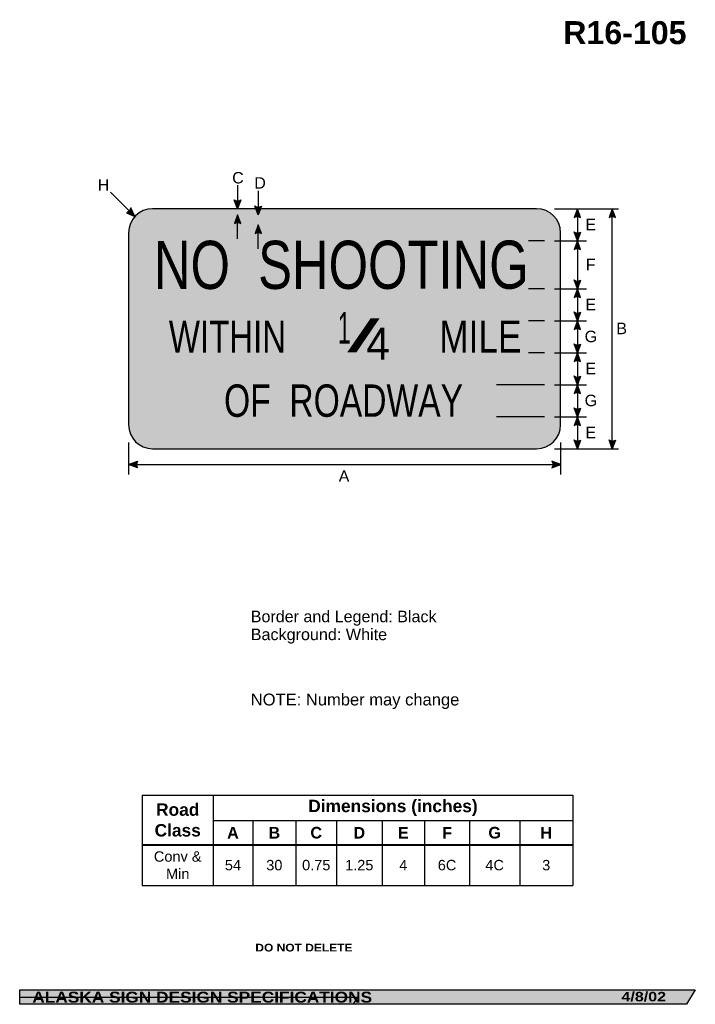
# Model space of a CAD drawing. Header units: feet. Extents: x 7 to 92, y 0 to 123.
import ezdxf
from ezdxf.enums import TextEntityAlignment as Align

# ---------------------------------------------------------------- set-up
doc = ezdxf.new("R2010")
doc.units = ezdxf.units.FT
doc.header["$MEASUREMENT"] = 0
doc.layers.add('Sign', color=7, linetype='Continuous')
doc.styles.add('ARIAL', font='arial.ttf')
doc.styles.add('ARIAL B', font='arialbd.ttf')
doc.styles.add('ARIAL BLACK B', font='ariblk.ttf')
doc.styles.add('ARIAL BLACK BI', font='ariblk.ttf')
doc.styles.add('FHWA SERIES C2000EX', font='txt')

# ---------------------------------------------------------------- blocks, each defined once
blk = doc.blocks.new('*T2')
at = {"color": 0, "linetype": 'ByBlock', "lineweight": -2, "transparency": 16777216}
for p, q in [((0, 0), (53.80054221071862, 0)), ((0, 0), (0, -11.28682932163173)), ((8.853931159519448, 0), (8.853931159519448, -6.211798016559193)), ((53.80054221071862, 0), (53.80054221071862, -11.28682932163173)), ((8.853931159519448, -3.184845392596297), (53.80054221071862, -3.184845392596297)), ((13.80099148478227, -3.184845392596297), (13.80099148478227, -6.211798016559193)), ((19.20219580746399, -3.184845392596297), (19.20219580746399, -6.211798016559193)), ((24.27681687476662, -3.184845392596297), (24.27681687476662, -6.211798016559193)), ((29.96012875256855, -3.184845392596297), (29.96012875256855, -6.211798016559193)), ((35.27295627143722, -3.184845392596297), (35.27295627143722, -6.211798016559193)), ((40.90974396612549, -3.184845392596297), (40.90974396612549, -6.211798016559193)), ((47.17045493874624, -3.184845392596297), (47.17045493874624, -6.211798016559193)), ((0, -6.211798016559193), (53.80054221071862, -6.211798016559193)), ((0, -6.256798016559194), (53.80054221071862, -6.256798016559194)), ((8.853931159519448, -6.256798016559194), (8.853931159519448, -11.28682932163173)), ((13.80099148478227, -6.256798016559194), (13.80099148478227, -11.28682932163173)), ((19.20219580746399, -6.256798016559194), (19.20219580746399, -11.28682932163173)), ((24.27681687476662, -6.256798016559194), (24.27681687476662, -11.28682932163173)), ((29.96012875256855, -6.256798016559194), (29.96012875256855, -11.28682932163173)), ((35.27295627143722, -6.256798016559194), (35.27295627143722, -11.28682932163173)), ((40.90974396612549, -6.256798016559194), (40.90974396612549, -11.28682932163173)), ((47.17045493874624, -6.256798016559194), (47.17045493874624, -11.28682932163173)), ((0, -11.28682932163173), (53.80054221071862, -11.28682932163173))]:
    blk.add_line(p, q, dxfattribs=at)
at = {"color": 18, "transparency": 16777216, "attachment_point": 5}
for s, insert, char_height, width, style in [('Road Class', (4.426965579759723, -3.117149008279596), 1.55, 8.733931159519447, 'ARIAL B'), ('Dimensions (inches)', (31.32723668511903, -1.592422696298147), 1.55, 44.82661105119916, 'ARIAL B'), ('A', (11.32746132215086, -4.709571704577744), 1.45, 4.827060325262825, 'ARIAL B'), ('B', (16.50159364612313, -4.709571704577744), 1.45, 5.281204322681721, 'ARIAL B'), ('C', (21.73950634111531, -4.709571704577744), 1.45, 4.954621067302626, 'ARIAL B'), ('D', (27.11847281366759, -4.709571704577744), 1.45, 5.563311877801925, 'ARIAL B'), ('E', (32.61654251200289, -4.709571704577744), 1.45, 5.19282751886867, 'ARIAL B'), ('F', (38.09135011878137, -4.709571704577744), 1.45, 5.516787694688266, 'ARIAL B'), ('G', (44.04009945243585, -4.709571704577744), 1.45, 6.140710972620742, 'ARIAL B'), ('H', (50.48549857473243, -4.709571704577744), 1.45, 6.510087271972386, 'ARIAL B'), ('Conv & Min', (4.426965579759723, -8.760563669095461), 1.3, 8.733931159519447, 'ARIAL'), ('54', (11.32746132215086, -8.760563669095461), 1.3, 4.827060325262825, 'ARIAL'), ('30', (16.50159364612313, -8.760563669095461), 1.3, 5.281204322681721, 'ARIAL'), ('0.75', (21.73950634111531, -8.760563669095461), 1.3, 4.954621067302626, 'ARIAL'), ('1.25', (27.11847281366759, -8.760563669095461), 1.3, 5.563311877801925, 'ARIAL'), ('4', (32.61654251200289, -8.760563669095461), 1.3, 5.19282751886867, 'ARIAL'), ('6C', (38.09135011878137, -8.760563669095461), 1.3, 5.516787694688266, 'ARIAL'), ('4C', (44.04009945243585, -8.760563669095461), 1.3, 6.140710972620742, 'ARIAL'), ('3', (50.48549857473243, -8.760563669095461), 1.3, 6.510087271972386, 'ARIAL')]:
    blk.add_mtext(s, dxfattribs=dict(at, insert=insert, char_height=char_height, width=width, style=style))

msp = doc.modelspace()

# ---------------------------------------------------------------- hatches: boundary and pattern name
h = msp.add_hatch(color=256)
h.dxf.hatch_style = 1
edge = h.paths.add_edge_path()
edge.add_line((20.72971796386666, 99.2711533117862), (21.8026600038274, 98.82062229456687))
edge.add_line((21.8026600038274, 98.82062229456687), (21.2852900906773, 99.87150229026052))
edge.add_arc((20.56567279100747, 99.98020518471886), 0.7277811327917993, 283.0266678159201, 351.4100407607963, ccw=False)
h = msp.add_hatch(color=256)
h.dxf.hatch_style = 1
edge = h.paths.add_edge_path()
edge.add_line((35.040598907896, 100.8678876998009), (34.63022130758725, 99.77895563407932))
edge.add_line((34.63022130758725, 99.77895563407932), (34.22267815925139, 100.8771036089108))
edge.add_arc((34.63842104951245, 101.4744504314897), 0.7277811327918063, 235.1627615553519, 303.5461345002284)
h = msp.add_hatch(color=256)
h.dxf.hatch_style = 1
edge = h.paths.add_edge_path()
edge.add_line((37.61872390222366, 100.1100751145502), (37.20834630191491, 99.02114304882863))
edge.add_line((37.20834630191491, 99.02114304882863), (36.80080315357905, 100.1192910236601))
edge.add_arc((37.2165460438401, 100.716637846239), 0.7277811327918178, 235.1627615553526, 303.5461345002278)
h = msp.add_hatch(color=256)
h.dxf.hatch_style = 1
edge = h.paths.add_edge_path()
edge.add_line((77.50933586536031, 98.68481515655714), (77.09895826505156, 99.77374722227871))
edge.add_line((77.09895826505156, 99.77374722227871), (76.6914151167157, 98.67559924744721))
edge.add_arc((77.1071580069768, 98.07825242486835), 0.7277811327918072, 56.4538654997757, 124.83723844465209, ccw=False)
h = msp.add_hatch(color=256)
h.dxf.hatch_style = 1
edge = h.paths.add_edge_path()
edge.add_line((81.873919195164, 98.68710959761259), (81.46354159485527, 99.77604166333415))
edge.add_line((81.46354159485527, 99.77604166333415), (81.05599844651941, 98.67789368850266))
edge.add_arc((81.47174133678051, 98.0805468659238), 0.7277811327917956, 56.45386549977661, 124.83723844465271, ccw=False)
at = {"true_color": 0xffffff}
h = msp.add_hatch(color=7, dxfattribs=at)
h.dxf.hatch_style = 1
edge = h.paths.add_edge_path()
edge.add_line((35.04580724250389, 97.94002348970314), (34.63542964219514, 99.02895555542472))
edge.add_line((34.63542964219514, 99.02895555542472), (34.22788649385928, 97.93080758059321))
edge.add_arc((34.64362938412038, 97.33346075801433), 0.7277811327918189, 56.45386549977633, 124.83723844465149, ccw=False)
h = msp.add_hatch(color=256)
h.dxf.hatch_style = 1
edge = h.paths.add_edge_path()
edge.add_line((37.62914057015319, 96.6900234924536), (37.21876296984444, 97.7789555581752))
edge.add_line((37.21876296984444, 97.7789555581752), (36.81121982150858, 96.6808075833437))
edge.add_arc((37.22696271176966, 96.08346076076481), 0.7277811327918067, 56.4538654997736, 124.8372384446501, ccw=False)
h = msp.add_hatch(color=256)
h.dxf.hatch_style = 1
edge = h.paths.add_edge_path()
edge.add_line((77.50933586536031, 96.86267929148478), (77.09895826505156, 95.77374722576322))
edge.add_line((77.09895826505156, 95.77374722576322), (76.6914151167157, 96.87189520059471))
edge.add_arc((77.1071580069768, 97.46924202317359), 0.7277811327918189, 235.1627615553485, 303.5461345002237)
h = msp.add_hatch(color=256)
h.dxf.hatch_style = 1
edge = h.paths.add_edge_path()
edge.add_line((77.50933586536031, 94.68481516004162), (77.09895826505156, 95.77374722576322))
edge.add_line((77.09895826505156, 95.77374722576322), (76.6914151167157, 94.67559925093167))
edge.add_arc((77.1071580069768, 94.07825242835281), 0.7277811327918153, 56.45386549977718, 124.837238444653, ccw=False)
h = msp.add_hatch(color=256)
h.dxf.hatch_style = 1
edge = h.paths.add_edge_path()
edge.add_line((77.50933586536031, 90.86267930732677), (77.09895826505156, 89.7737472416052))
edge.add_line((77.09895826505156, 89.7737472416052), (76.6914151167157, 90.8718952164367))
edge.add_arc((77.1071580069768, 91.46924203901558), 0.7277811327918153, 235.162761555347, 303.5461345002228)
h = msp.add_hatch(color=256)
h.dxf.hatch_style = 1
edge = h.paths.add_edge_path()
edge.add_line((77.50933586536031, 88.68481517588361), (77.09895826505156, 89.7737472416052))
edge.add_line((77.09895826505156, 89.7737472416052), (76.6914151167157, 88.67559926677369))
edge.add_arc((77.1071580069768, 88.07825244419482), 0.7277811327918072, 56.4538654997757, 124.83723844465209, ccw=False)
h = msp.add_hatch(color=256)
h.dxf.hatch_style = 1
edge = h.paths.add_edge_path()
edge.add_line((77.50933586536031, 86.86267931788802), (77.09895826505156, 85.77374725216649))
edge.add_line((77.09895826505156, 85.77374725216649), (76.6914151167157, 86.87189522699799))
edge.add_arc((77.1071580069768, 87.46924204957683), 0.7277811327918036, 235.1627615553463, 303.5461345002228)
h = msp.add_hatch(color=256)
h.dxf.hatch_style = 1
edge = h.paths.add_edge_path()
edge.add_line((77.50933586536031, 84.6848151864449), (77.09895826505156, 85.77374725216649))
edge.add_line((77.09895826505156, 85.77374725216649), (76.6914151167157, 84.67559927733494))
edge.add_arc((77.1071580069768, 84.07825245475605), 0.7277811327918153, 56.453865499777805, 124.837238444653, ccw=False)
h = msp.add_hatch(color=256)
h.dxf.hatch_style = 1
edge = h.paths.add_edge_path()
edge.add_line((77.50933586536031, 82.86528349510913), (77.09895826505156, 81.77635142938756))
edge.add_line((77.09895826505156, 81.77635142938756), (76.6914151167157, 82.87449940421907))
edge.add_arc((77.1071580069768, 83.47184622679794), 0.7277811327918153, 235.162761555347, 303.5461345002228)
h = msp.add_hatch(color=256)
h.dxf.hatch_style = 1
edge = h.paths.add_edge_path()
edge.add_line((77.50933586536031, 80.68741936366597), (77.09895826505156, 81.77635142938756))
edge.add_line((77.09895826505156, 81.77635142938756), (76.6914151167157, 80.67820345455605))
edge.add_arc((77.10715800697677, 80.08085663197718), 0.7277811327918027, 56.45386549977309, 124.83723844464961, ccw=False)
h = msp.add_hatch(color=256)
h.dxf.hatch_style = 1
edge = h.paths.add_edge_path()
edge.add_line((77.50933586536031, 78.86137725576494), (77.09895826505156, 77.77244519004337))
edge.add_line((77.09895826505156, 77.77244519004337), (76.6914151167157, 78.87059316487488))
edge.add_arc((77.1071580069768, 79.46793998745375), 0.7277811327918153, 235.162761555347, 303.5461345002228)
h = msp.add_hatch(color=256)
h.dxf.hatch_style = 1
edge = h.paths.add_edge_path()
edge.add_line((77.50933586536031, 76.68351312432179), (77.09895826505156, 77.77244519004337))
edge.add_line((77.09895826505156, 77.77244519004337), (76.6914151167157, 76.67429721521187))
edge.add_arc((77.10715800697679, 76.076950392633), 0.7277811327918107, 56.45386549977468, 124.83723844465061, ccw=False)
h = msp.add_hatch(color=256)
h.dxf.hatch_style = 1
edge = h.paths.add_edge_path()
edge.add_line((77.50933586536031, 74.86528351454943), (77.09895826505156, 73.77635144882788))
edge.add_line((77.09895826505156, 73.77635144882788), (76.6914151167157, 74.87449942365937))
edge.add_arc((77.1071580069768, 75.47184624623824), 0.7277811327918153, 235.162761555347, 303.5461345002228)
h = msp.add_hatch(color=256)
h.dxf.hatch_style = 1
edge = h.paths.add_edge_path()
edge.add_line((77.50933586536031, 72.6874193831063), (77.09895826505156, 73.77635144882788))
edge.add_line((77.09895826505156, 73.77635144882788), (76.6914151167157, 72.67820347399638))
edge.add_arc((77.1071580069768, 72.08085665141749), 0.7277811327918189, 56.45386549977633, 124.83723844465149, ccw=False)
h = msp.add_hatch(color=256)
h.dxf.hatch_style = 1
edge = h.paths.add_edge_path()
edge.add_line((77.50933586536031, 70.86788769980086), (77.09895826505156, 69.7789556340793))
edge.add_line((77.09895826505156, 69.7789556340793), (76.6914151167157, 70.8771036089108))
edge.add_arc((77.1071580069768, 71.47445043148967), 0.7277811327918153, 235.162761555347, 303.5461345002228)
h = msp.add_hatch(color=256)
h.dxf.hatch_style = 1
edge = h.paths.add_edge_path()
edge.add_line((81.873919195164, 70.86788769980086), (81.46354159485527, 69.7789556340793))
edge.add_line((81.46354159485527, 69.7789556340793), (81.05599844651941, 70.8771036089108))
edge.add_arc((81.47174133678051, 71.47445043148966), 0.7277811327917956, 235.1627615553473, 303.5461345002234)
h = msp.add_hatch(color=256)
h.dxf.hatch_style = 1
edge = h.paths.add_edge_path()
edge.add_line((22.10675099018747, 67.40363955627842), (21.018229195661, 67.81510416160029))
edge.add_line((21.018229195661, 67.81510416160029), (22.11678352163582, 68.2215506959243))
edge.add_arc((22.71371496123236, 67.80521161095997), 0.7277811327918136, 145.1055563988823, 213.4889293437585)
h = msp.add_hatch(color=256)
h.dxf.hatch_style = 1
edge = h.paths.add_edge_path()
edge.add_line((73.92970740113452, 67.4036395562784), (75.01822919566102, 67.81510416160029))
edge.add_line((75.01822919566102, 67.81510416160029), (73.91967486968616, 68.22155069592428))
edge.add_arc((73.32274343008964, 67.80521161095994), 0.7277811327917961, -33.488929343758, 34.89444360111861, ccw=False)
at = {"layer": 'Sign', "true_color": 0xffffff}
h = msp.add_hatch(color=7, dxfattribs=at)
edge = h.paths.add_edge_path(flags=0)
edge.add_spline(control_points=[(24.01099332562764, 99.77895563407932), (24.01099332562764, 99.77895563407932), (72.01099332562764, 99.77895563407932), (72.01099332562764, 99.77895563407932), (73.66673839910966, 99.77895563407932), (75.01099332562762, 98.43470070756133), (75.01099332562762, 96.77895563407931), (75.01099332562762, 96.77895563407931), (75.01099332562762, 72.7789556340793), (75.01099332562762, 72.7789556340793), (75.01099332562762, 71.1232105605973), (73.66673839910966, 69.7789556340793), (72.01099332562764, 69.7789556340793), (72.01099332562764, 69.7789556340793), (24.01099332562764, 69.7789556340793), (24.01099332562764, 69.7789556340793), (22.35524825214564, 69.7789556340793), (21.01099332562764, 71.1232105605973), (21.01099332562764, 72.7789556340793), (21.01099332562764, 72.7789556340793), (21.01099332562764, 96.77895563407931), (21.01099332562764, 96.77895563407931), (21.01099332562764, 98.43470070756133), (22.35524825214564, 99.77895563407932), (24.01099332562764, 99.77895563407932)], knot_values=[0, 0, 0, 0, 1, 1, 1, 2, 2, 2, 3, 3, 3, 4, 4, 4, 5, 5, 5, 6, 6, 6, 7, 7, 7, 8, 8, 8, 8], degree=3, periodic=0)
at = {"layer": 'Sign', "true_color": 0x000000}
h = msp.add_hatch(color=18, dxfattribs=at)
edge = h.paths.add_edge_path(flags=0)
edge.add_spline(control_points=[(24.36099332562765, 99.0289556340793), (24.36099332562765, 99.0289556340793), (71.66099332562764, 99.0289556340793), (71.66099332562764, 99.0289556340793), (73.09597238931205, 99.0289556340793), (74.26099332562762, 97.86393469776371), (74.26099332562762, 96.42895563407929), (74.26099332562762, 96.42895563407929), (74.26099332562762, 73.12895563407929), (74.26099332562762, 73.12895563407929), (74.26099332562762, 71.69397657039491), (73.09597238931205, 70.5289556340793), (71.66099332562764, 70.5289556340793), (71.66099332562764, 70.5289556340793), (24.36099332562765, 70.5289556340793), (24.36099332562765, 70.5289556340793), (22.92601426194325, 70.5289556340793), (21.76099332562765, 71.69397657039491), (21.76099332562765, 73.12895563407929), (21.76099332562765, 73.12895563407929), (21.76099332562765, 96.42895563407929), (21.76099332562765, 96.42895563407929), (21.76099332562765, 97.86393469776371), (22.92601426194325, 99.0289556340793), (24.36099332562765, 99.0289556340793)], knot_values=[0, 0, 0, 0, 1, 1, 1, 2, 2, 2, 3, 3, 3, 4, 4, 4, 5, 5, 5, 6, 6, 6, 7, 7, 7, 8, 8, 8, 8], degree=3, periodic=0)
at = {"layer": 'Sign', "true_color": 0xffffff}
h = msp.add_hatch(color=7, dxfattribs=at)
edge = h.paths.add_edge_path(flags=0)
edge.add_spline(control_points=[(25.21099332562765, 97.7789556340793), (25.21099332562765, 97.7789556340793), (70.81099332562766, 97.7789556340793), (70.81099332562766, 97.7789556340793), (72.02520637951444, 97.7789556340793), (73.01099332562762, 96.79316868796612), (73.01099332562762, 95.5789556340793), (73.01099332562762, 95.5789556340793), (73.01099332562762, 73.9789556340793), (73.01099332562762, 73.9789556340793), (73.01099332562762, 72.7647425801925), (72.02520637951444, 71.7789556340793), (70.81099332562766, 71.7789556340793), (70.81099332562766, 71.7789556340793), (25.21099332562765, 71.7789556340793), (25.21099332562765, 71.7789556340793), (23.99678027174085, 71.7789556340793), (23.01099332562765, 72.7647425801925), (23.01099332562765, 73.9789556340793), (23.01099332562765, 73.9789556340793), (23.01099332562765, 95.5789556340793), (23.01099332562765, 95.5789556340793), (23.01099332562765, 96.79316868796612), (23.99678027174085, 97.7789556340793), (25.21099332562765, 97.7789556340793)], knot_values=[0, 0, 0, 0, 1, 1, 1, 2, 2, 2, 3, 3, 3, 4, 4, 4, 5, 5, 5, 6, 6, 6, 7, 7, 7, 8, 8, 8, 8], degree=3, periodic=0)
at = {"layer": 'Sign', "true_color": 0x000000}
msp.add_hatch(color=18, dxfattribs=at).paths.add_polyline_path([(7.399373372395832, 2.133735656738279), (91.84195454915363, 2.133735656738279), (90.75006357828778, 0.3343149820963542), (7.402168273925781, 0.3343149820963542)], flags=0)

# ---------------------------------------------------------------- linework, layer by layer
at = {"color": 7, "true_color": 0xffffff}
msp.add_line((34.63542964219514, 97.77926411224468), (34.63542964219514, 99.02895555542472), dxfattribs=at)
for p, q in [((22.72318169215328, 26.4849087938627), (76.5237239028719, 26.4849087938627)), ((22.72318169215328, 20.29163318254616), (76.5237239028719, 20.29163318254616)), ((22.72318169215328, 20.20756863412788), (76.5237239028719, 20.20756863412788))]:
    msp.add_line(p, q)
for points in [[(20.72971796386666, 99.2711533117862), (21.8026600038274, 98.82062229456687), (21.2852900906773, 99.87150229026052, -0.307560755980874), (20.72971796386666, 99.2711533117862, -4.141293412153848)], [(35.040598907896, 100.8678876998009), (34.63022130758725, 99.77895563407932), (34.22267815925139, 100.8771036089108, 0.307560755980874), (35.040598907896, 100.8678876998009, 4.141293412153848)], [(37.61872390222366, 100.1100751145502), (37.20834630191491, 99.02114304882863), (36.80080315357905, 100.1192910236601, 0.307560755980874), (37.61872390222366, 100.1100751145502, 4.141293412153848)], [(77.50933586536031, 98.68481515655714), (77.09895826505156, 99.77374722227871), (76.6914151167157, 98.67559924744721, -0.307560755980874), (77.50933586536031, 98.68481515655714, -4.141293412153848)], [(81.873919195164, 98.68710959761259), (81.46354159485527, 99.77604166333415), (81.05599844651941, 98.67789368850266, -0.307560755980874), (81.873919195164, 98.68710959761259, -4.141293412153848)], [(37.62914057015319, 96.6900234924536), (37.21876296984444, 97.7789555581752), (36.81121982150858, 96.6808075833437, -0.307560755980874), (37.62914057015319, 96.6900234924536, -4.141293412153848)], [(77.50933586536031, 96.86267929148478), (77.09895826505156, 95.77374722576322), (76.6914151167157, 96.87189520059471, 0.307560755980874), (77.50933586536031, 96.86267929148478, 4.141293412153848)], [(77.50933586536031, 94.68481516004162), (77.09895826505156, 95.77374722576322), (76.6914151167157, 94.67559925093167, -0.307560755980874), (77.50933586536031, 94.68481516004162, -4.141293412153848)], [(77.50933586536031, 90.86267930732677), (77.09895826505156, 89.7737472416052), (76.6914151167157, 90.8718952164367, 0.307560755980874), (77.50933586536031, 90.86267930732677, 4.141293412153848)], [(77.50933586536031, 88.68481517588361), (77.09895826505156, 89.7737472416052), (76.6914151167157, 88.67559926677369, -0.307560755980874), (77.50933586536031, 88.68481517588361, -4.141293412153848)], [(77.50933586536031, 86.86267931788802), (77.09895826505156, 85.77374725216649), (76.6914151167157, 86.87189522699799, 0.307560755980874), (77.50933586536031, 86.86267931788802, 4.141293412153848)], [(77.50933586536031, 84.6848151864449), (77.09895826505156, 85.77374725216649), (76.6914151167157, 84.67559927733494, -0.307560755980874), (77.50933586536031, 84.6848151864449, -4.141293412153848)], [(77.50933586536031, 82.86528349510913), (77.09895826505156, 81.77635142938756), (76.6914151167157, 82.87449940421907, 0.307560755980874), (77.50933586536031, 82.86528349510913, 4.141293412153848)], [(77.50933586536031, 80.68741936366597), (77.09895826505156, 81.77635142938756), (76.6914151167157, 80.67820345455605, -0.307560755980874), (77.50933586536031, 80.68741936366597, -4.141293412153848)], [(77.50933586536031, 78.86137725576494), (77.09895826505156, 77.77244519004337), (76.6914151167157, 78.87059316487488, 0.307560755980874), (77.50933586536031, 78.86137725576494, 4.141293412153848)], [(77.50933586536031, 76.68351312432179), (77.09895826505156, 77.77244519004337), (76.6914151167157, 76.67429721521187, -0.307560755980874), (77.50933586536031, 76.68351312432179, -4.141293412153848)], [(77.50933586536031, 74.86528351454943), (77.09895826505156, 73.77635144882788), (76.6914151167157, 74.87449942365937, 0.307560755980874), (77.50933586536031, 74.86528351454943, 4.141293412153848)], [(77.50933586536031, 72.6874193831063), (77.09895826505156, 73.77635144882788), (76.6914151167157, 72.67820347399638, -0.307560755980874), (77.50933586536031, 72.6874193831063, -4.141293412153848)], [(77.50933586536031, 70.86788769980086), (77.09895826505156, 69.7789556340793), (76.6914151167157, 70.8771036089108, 0.307560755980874), (77.50933586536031, 70.86788769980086, 4.141293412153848)], [(81.873919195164, 70.86788769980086), (81.46354159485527, 69.7789556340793), (81.05599844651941, 70.8771036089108, 0.307560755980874), (81.873919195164, 70.86788769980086, 4.141293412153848)], [(22.10675099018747, 67.40363955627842), (21.018229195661, 67.81510416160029), (22.11678352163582, 68.2215506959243, 0.307560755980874), (22.10675099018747, 67.40363955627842, 4.141293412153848)], [(73.92970740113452, 67.4036395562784), (75.01822919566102, 67.81510416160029), (73.91967486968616, 68.22155069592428, -0.307560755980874), (73.92970740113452, 67.4036395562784, -4.141293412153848)]]:
    msp.add_lwpolyline(points, format="xyb")
msp.add_lwpolyline([(35.04580724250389, 97.94002348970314), (34.63542964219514, 99.02895555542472), (34.22788649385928, 97.93080758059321, -0.307560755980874), (35.04580724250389, 97.94002348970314, -4.141293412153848)], format="xyb", dxfattribs=at)
at = {"layer": 'Sign', "color": 18, "lineweight": -3, "true_color": 0x000000}
for p, q in [((34.63022130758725, 102.7190597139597), (34.63022130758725, 99.71905971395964)), ((21.8026600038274, 98.82062229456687), (18.76099333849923, 101.862288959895)), ((37.20834630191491, 102.0211430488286), (37.20834630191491, 99.02114304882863)), ((74.25520826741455, 99.77895563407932), (82.25520826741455, 99.77895563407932)), ((77.09895826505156, 99.77374722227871), (77.09895826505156, 69.7789556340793)), ((81.46354159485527, 69.77604166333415), (81.46354159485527, 99.77604166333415)), ((34.63542964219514, 96.02895555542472), (34.63542964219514, 97.77926411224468)), ((37.21876296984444, 94.77895555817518), (37.21876296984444, 97.7789555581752)), ((73.01099331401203, 95.77374729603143), (71.01099331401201, 95.77374729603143)), ((74.26042960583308, 95.77374722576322), (78.26042960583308, 95.77374722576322)), ((73.01099331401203, 89.77374729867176), (71.01099331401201, 89.77374729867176)), ((74.26042960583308, 89.7737472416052), (78.26042960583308, 89.7737472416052)), ((73.01099331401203, 85.77374730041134), (71.01099331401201, 85.77374730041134)), ((74.26042960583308, 85.77374725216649), (78.26042960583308, 85.77374725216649)), ((73.01099331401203, 81.77635146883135), (71.01099331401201, 81.77635146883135)), ((74.26042960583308, 81.77635142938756), (78.26042960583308, 81.77635142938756)), ((73.01099331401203, 77.77244522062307), (67.01099331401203, 77.77244522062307)), ((74.26042960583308, 77.77244519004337), (78.26042960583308, 77.77244519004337)), ((73.01099331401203, 73.77635147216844), (67.01099331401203, 73.77635147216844)), ((74.26042960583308, 73.77635144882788), (78.26042960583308, 73.77635144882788)), ((21.01099332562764, 70.5364583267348), (21.01099332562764, 66.5364583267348)), ((75.01099332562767, 70.5364583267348), (75.01099332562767, 66.5364583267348)), ((74.25520826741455, 69.7789556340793), (82.25520826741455, 69.7789556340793)), ((21.01822919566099, 67.81510416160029), (75.01822919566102, 67.81510416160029))]:
    msp.add_line(p, q, dxfattribs=at)
at = {"layer": 'Sign', "color": 250, "lineweight": -3, "true_color": 0x1f1a17}
for points in [[(7.399373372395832, 2.133735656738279), (91.84195454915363, 2.133735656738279), (90.75006357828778, 0.3343149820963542), (7.402168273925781, 0.3343149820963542)], [(7.402168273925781, 1.234025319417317), (49.62345886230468, 1.234025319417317), (49.07751337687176, 0.3343149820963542), (7.403565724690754, 0.3343149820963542)]]:
    msp.add_lwpolyline(points, close=True, dxfattribs=at)
at = {"layer": 'Sign', "color": 18, "lineweight": -3, "true_color": 0x000000}
msp.add_open_spline([(24.01099332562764, 99.77895563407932), (24.01099332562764, 99.77895563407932), (72.01099332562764, 99.77895563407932), (72.01099332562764, 99.77895563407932), (73.66673839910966, 99.77895563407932), (75.01099332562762, 98.43470070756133), (75.01099332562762, 96.77895563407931), (75.01099332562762, 96.77895563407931), (75.01099332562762, 72.7789556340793), (75.01099332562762, 72.7789556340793), (75.01099332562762, 71.1232105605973), (73.66673839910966, 69.7789556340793), (72.01099332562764, 69.7789556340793), (72.01099332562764, 69.7789556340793), (24.01099332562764, 69.7789556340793), (24.01099332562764, 69.7789556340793), (22.35524825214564, 69.7789556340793), (21.01099332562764, 71.1232105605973), (21.01099332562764, 72.7789556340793), (21.01099332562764, 72.7789556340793), (21.01099332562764, 96.77895563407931), (21.01099332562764, 96.77895563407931), (21.01099332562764, 98.43470070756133), (22.35524825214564, 99.77895563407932), (24.01099332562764, 99.77895563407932)], degree=3, knots=[0, 0, 0, 0, 1, 1, 1, 2, 2, 2, 3, 3, 3, 4, 4, 4, 5, 5, 5, 6, 6, 6, 7, 7, 7, 8, 8, 8, 8], dxfattribs=at)

# ---------------------------------------------------------------- block references
msp.add_blockref('*T2', (22.72318169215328, 26.4849087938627))

# ---------------------------------------------------------------- texts
at = {"layer": 'Sign', "color": 18, "true_color": 0x000000}
for s, height, style, p, p2 in [('R16-105', 2.873777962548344, 'ARIAL B', (75.33986994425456, 120.3452796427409), (90.73986972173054, 120.3452796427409)), ('C', 1.427342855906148, 'ARIAL', (33.95890999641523, 102.9327316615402), (35.39891005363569, 102.9327316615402)), ('H', 1.427342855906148, 'ARIAL', (17.15682666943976, 102.0264816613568), (18.59682672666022, 102.0264816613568)), ('D', 1.427342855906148, 'ARIAL', (36.71932666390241, 102.2868983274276), (38.15932672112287, 102.2868983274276)), ('E', 1.438096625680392, 'ARIAL', (78.1047433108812, 97.09374722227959), (79.44474330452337, 97.09374722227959)), ('F', 1.429672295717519, 'ARIAL', (78.15474331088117, 92.09374723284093), (79.37474333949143, 92.09374723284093)), ('/', 3.986632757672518, 'FHWA SERIES C2000EX', (48.33414585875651, 81.87974723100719), (52.38564586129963, 81.87974723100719)), ('E', 1.438096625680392, 'ARIAL', (78.1047433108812, 87.09374724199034), (79.44474330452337, 87.09374724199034)), ('1', 3.956687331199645, 'FHWA SERIES C2000EX', (47.16706252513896, 82.9162055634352), (48.77656245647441, 82.9162055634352)), ('MILE', 3.999092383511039, 'FHWA SERIES C2000EX', (59.84588796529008, 81.79641389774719), (70.11338820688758, 81.79641389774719)), ('B', 1.438096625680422, 'ARIAL', (81.96932664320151, 84.09604166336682), (83.3093266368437, 84.09604166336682)), ('WITHIN', 3.994768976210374, 'FHWA SERIES C2000EX', (26.04167965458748, 81.78233056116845), (40.69367976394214, 81.78233056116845)), ('4', 3.991455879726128, 'FHWA SERIES C2000EX', (50.71956252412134, 80.92141389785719), (53.66106255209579, 80.92141389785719)), ('G', 1.435630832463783, 'ARIAL', (78.01307664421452, 83.0937472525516), (79.57307658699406, 83.0937472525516)), ('E', 1.438096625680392, 'ARIAL', (78.1047433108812, 79.09374726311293), (79.44474330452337, 79.09374726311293)), ('G', 1.435630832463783, 'ARIAL', (78.01307664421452, 75.09374727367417), (79.57307658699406, 75.09374727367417)), ('E', 1.438096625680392, 'ARIAL', (78.10474331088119, 71.09114311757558), (79.44474330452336, 71.09114311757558)), ('A', 1.434945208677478, 'ARIAL', (47.26912763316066, 65.64106501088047), (48.60912762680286, 65.64106501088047)), ('Border and Legend: Black', 1.437400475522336, 'ARIAL', (36.27821604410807, 48.09224684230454), (59.49821472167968, 48.09224684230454)), ('Background: White', 1.443717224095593, 'ARIAL', (36.27821604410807, 45.85224684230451), (53.31821544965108, 45.85224684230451)), ('NOTE: Number may change', 1.479267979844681, 'ARIAL', (36.27821604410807, 37.68890124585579), (62.3490528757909, 37.68890124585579))]:
    msp.add_text(s, height=height, dxfattribs=dict(at, style=style)).set_placement(p, p2, align=Align.ALIGNED)
at = {"layer": 'Sign', "color": 18, "true_color": 0x000000, "style": 'FHWA SERIES C2000EX'}
for s, height, rotation, p, p2 in [('NO  SHOOTING', 6.017946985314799, 0.0382307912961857, (24.17709631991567, 89.74249722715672), (71.01099331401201, 89.77374729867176)), ('OF  ROADWAY', 4.0468245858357, 0.0199774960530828, (32.9396379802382, 73.76516390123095), (62.81480424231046, 73.7755805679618))]:
    msp.add_text(s, height=height, rotation=rotation, dxfattribs=at).set_placement(p, p2, align=Align.ALIGNED)
at = {"layer": 'Sign', "color": 7, "true_color": 0xffffff}
for s, height, style, p, p2 in [('DO NOT DELETE', 0.9661445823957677, 'ARIAL BLACK B', (36.85392252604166, 6.935638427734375), (49.0005874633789, 6.935638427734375)), ('ALASKA SIGN DESIGN SPECIFICATIONS', 1.369793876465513, 'ARIAL BLACK BI', (8.974189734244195, 0.5422709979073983), (51.44340615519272, 0.5422709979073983)), ('4/8/02', 1.183323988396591, 'ARIAL BLACK BI', (82.61161209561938, 0.7041840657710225), (88.18598826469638, 0.7041840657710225))]:
    msp.add_text(s, height=height, dxfattribs=dict(at, style=style)).set_placement(p, p2, align=Align.ALIGNED)

doc.saveas('drawing.dxf')
